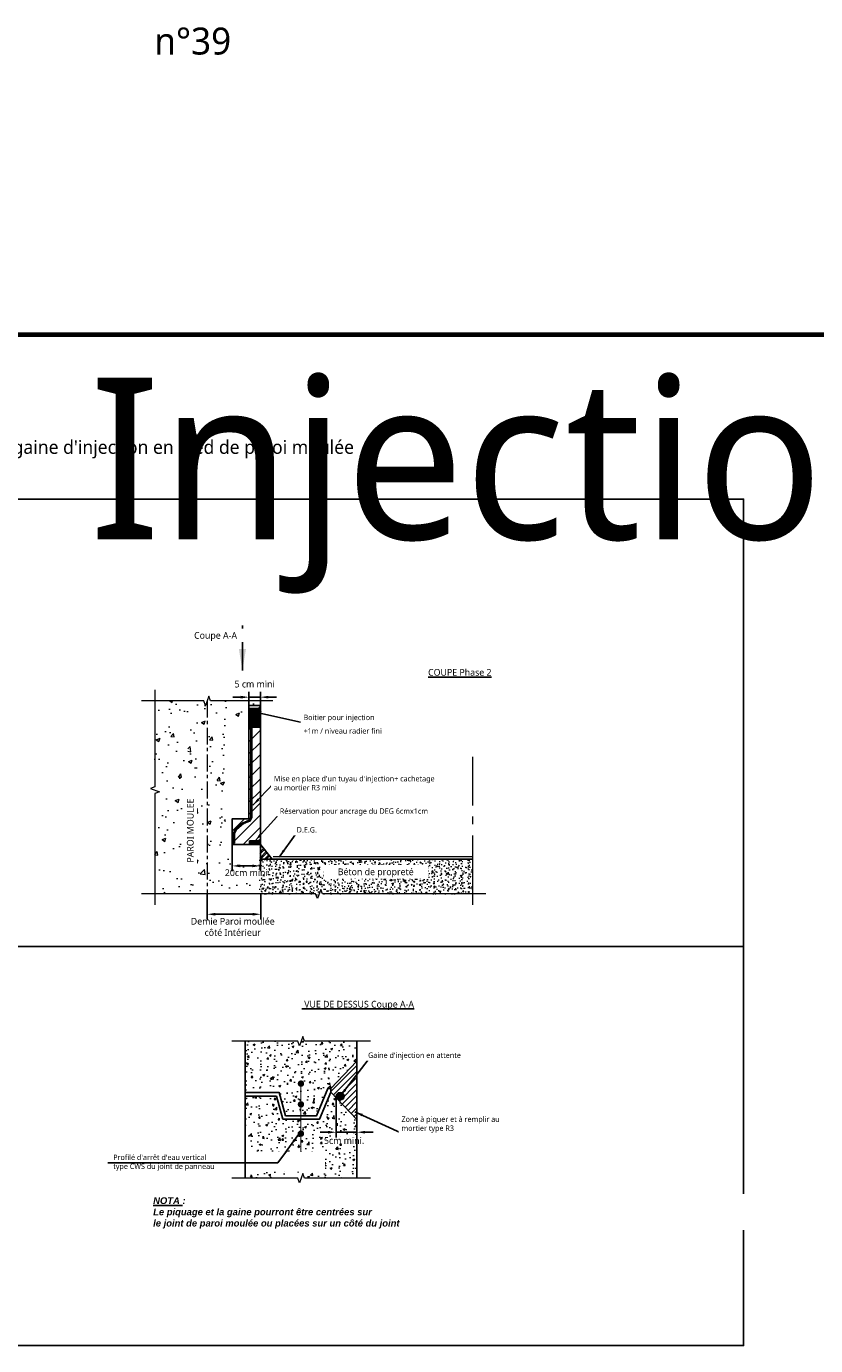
# Model space of a CAD drawing. Header units: millimetres. Extents: x -3314 to 21255525, y -15000 to 1735000.
# Tile 81 of 108: x 29397 to 29689, y 10141 to 10631. Entities that reach past the tile are written whole.
import ezdxf
from ezdxf.enums import TextEntityAlignment as Align

# ---------------------------------------------------------------- set-up
doc = ezdxf.new("R2010")
doc.units = ezdxf.units.MM
for name, pattern in [('AXES', [2, 1.25, -0.25, 0.25, -0.25]), ('CACHE', [0.375, 0.25, -0.125]), ('CONTINU', [0])]:
    doc.linetypes.add(name, pattern=pattern)
for name, color, linetype, lineweight in [('Dessin_AXE', 8, 'Continuous', 5), ('Dessin_HACHURES', 253, 'Continuous', 9), ("Matériel_Gaine d'injection", 203, 'CACHE', 0), ("Matériel_Profilé d'arrêt d'eau paroi moulée", 3, 'CACHE', 0)]:
    doc.layers.add(name, color=color, linetype=linetype, lineweight=lineweight)
for name, color, linetype in [('Dessin_COTATIONS', 7, 'Continuous'), ('Dessin_TEXTES', 7, 'CONTINU'), ('L1', 7, 'Continuous'), ('SYSTEME_DEG_Complexe complet', 4, 'Continuous')]:
    doc.layers.add(name, color=color, linetype=linetype)
doc.layers.add('GEN-_-FMULT', color=210, linetype='Continuous', plot=False)
doc.styles.add('Arial', font='segoeui.ttf')
doc.styles.add('SEMALY', font='segoeui.ttf', dxfattribs={"height": 2.5})
doc.styles.add('txt-moyen', font='segoeui.ttf')
doc.dimstyles.new('1000F2', dxfattribs={"dimscale": 10, "dimtxt": 0.25, "dimasz": 0.3, "dimexe": 0.2, "dimexo": 0, "dimgap": 0.1, "dimtad": 1, "dimzin": 0, "dimdsep": 46, "dimtxsty": 'txt-moyen', "dimcen": 0.1, "dimclrd": 256, "dimclre": 256, "dimclrt": 256, "dimazin": 0, "dimtfac": 1, "dimtmove": 2, "dimatfit": 3, "dimfxl": 1, "dimtolj": 1, "dimtzin": 0, "dimlwd": -1, "dimlwe": -1, "dimarcsym": 0})
pattern_1 = [(50, (30850.1884, 7441.8784), (7.172602, -0.627521), [0.75, -8.25]), (355, (30850.188, 7441.8784), (-1.387513, 7.521921), [0.6, -6.6]), (100.45144, (30850.786, 7441.826), (5.785088, 6.8944), [0.637402, -7.011421]), (46.1842, (30850.188, 7443.878), (10.672413, -1.655193), [1.125, -12.375]), (96.63564, (30851.078, 7443.74), (9.34662, 9.741186), [0.956103, -10.517138]), (351.18416, (30850.188, 7443.878), (9.34662, 9.741186), [0.9, -9.9]), (21, (30851.1884, 7443.3784), (5.96907, -4.026189), [0.75, -8.25]), (326, (30851.188, 7443.3784), (2.433153, 7.2515), [0.6, -6.6]), (71.45144, (30851.686, 7443.043), (8.402224, 3.225312), [0.637402, -7.011421]), (37.5, (30850.1884, 7441.8784), (0.1215986, 3.3289385), [0, -6.52, 0, -6.7, 0, -6.625]), (7.5, (30850.1884, 7441.8784), (2.6306954, 3.944117), [0, -3.82, 0, -6.37, 0, -2.525]), (327.5, (30847.9584, 7441.8784), (5.3382244, -0.2255487), [0, -2.5, 0, -7.8, 0, -10.35]), (317.5, (30846.9584, 7441.8784), (5.831862, 1.00105), [0, -3.25, 0, -5.18, 0, -7.35])]
pattern_2 = [(50, (30778.329, 11821.379), (14.345204, -1.25504), [1.5, -16.5]), (355, (30778.329, 11821.379), (-2.77503, 15.04384), [1.2, -13.2]), (100.45144, (30779.524, 11821.274), (11.57018, 13.7888), [1.2748, -14.02284]), (46.1842, (30778.329, 11825.379), (21.34483, -3.31039), [2.25, -24.75]), (96.6356, (30780.108, 11825.103), (18.69324, 19.48237), [1.9122, -21.03428]), (351.1842, (30778.329, 11825.379), (18.69324, 19.48237), [1.8, -19.8]), (21, (30780.329, 11824.379), (11.93814, -8.05238), [1.5, -16.5]), (326, (30780.329, 11824.379), (4.86631, 14.503), [1.2, -13.2]), (71.45144, (30781.324, 11823.708), (16.80445, 6.45062), [1.2748, -14.02284]), (37.5, (30778.329, 11821.3787), (0.243197, 6.657877), [0, -13.04, 0, -13.4, 0, -13.25]), (7.5, (30778.329, 11821.379), (5.26139, 7.888234), [0, -7.64, 0, -12.74, 0, -5.05]), (327.5, (30773.869, 11821.3787), (10.676449, -0.451097), [0, -5, 0, -15.6, 0, -20.7]), (317.5, (30771.869, 11821.379), (11.663723, 2.0021), [0, -6.5, 0, -10.36, 0, -14.7])]

# ---------------------------------------------------------------- blocks, each defined once
blk = doc.blocks.new('*D9')
at = {"layer": 'Defpoints', "color": 0, "transparency": 16777216}
for p in [(29511.57, 10233.8), (29519.25, 10224.69), (29511.57, 10220.44)]:
    blk.add_point(p, dxfattribs=at)
at = {"layer": 'Dessin_COTATIONS', "transparency": 16777216}
for p, q in [((29511.57, 10233.8), (29511.57, 10218.44)), ((29519.25, 10224.69), (29519.25, 10218.44)), ((29508.57, 10220.44), (29505.57, 10220.44)), ((29519.25, 10220.44), (29511.57, 10220.44)), ((29522.25, 10220.44), (29525.25, 10220.44))]:
    blk.add_line(p, q, dxfattribs=at)
for points in [[(29508.57, 10219.94), (29508.57, 10220.94), (29511.57, 10220.44)], [(29522.25, 10220.94), (29522.25, 10219.94), (29519.25, 10220.44)]]:
    blk.add_solid(points, dxfattribs=at)
at = {"layer": 'Dessin_COTATIONS', "transparency": 16777216, "insert": (29514.48, 10217.34), "char_height": 2.5, "attachment_point": 5, "style": 'txt-moyen'}
blk.add_mtext('\\A1;5cm mini.', dxfattribs=at)
blk = doc.blocks.new('*D50')
at = {"layer": 'Defpoints', "color": 0, "transparency": 16777216}
for p in [(29463.68, 10308.81), (29483.58, 10308.81), (29463.68, 10301.29)]:
    blk.add_point(p, dxfattribs=at)
at = {"layer": 'Dessin_COTATIONS', "transparency": 16777216}
for p, q in [((29463.68, 10308.81), (29463.68, 10299.29)), ((29483.58, 10308.81), (29483.58, 10299.29)), ((29480.58, 10301.29), (29466.68, 10301.29))]:
    blk.add_line(p, q, dxfattribs=at)
for points in [[(29466.68, 10301.79), (29466.68, 10300.79), (29463.68, 10301.29)], [(29480.58, 10300.79), (29480.58, 10301.79), (29483.58, 10301.29)]]:
    blk.add_solid(points, dxfattribs=at)
at = {"layer": 'Dessin_COTATIONS', "transparency": 16777216, "insert": (29473.17, 10296.59), "char_height": 2.5, "attachment_point": 5, "style": 'txt-moyen'}
blk.add_mtext('\\A1;Demie Paroi moulée\\Pcôté Intérieur', dxfattribs=at)
blk = doc.blocks.new('*D51')
at = {"layer": 'Defpoints', "color": 0, "lineweight": 70, "transparency": 16777216}
for p in [(29479.17, 10378.71), (29483.43, 10381.81), (29483.43, 10378.71)]:
    blk.add_point(p, dxfattribs=at)
at = {"layer": 'Dessin_COTATIONS', "transparency": 16777216}
for p, q in [((29479.17, 10378.71), (29479.17, 10383.81)), ((29483.43, 10378.71), (29483.43, 10383.81)), ((29476.17, 10381.81), (29473.17, 10381.81)), ((29479.17, 10381.81), (29483.43, 10381.81)), ((29486.43, 10381.81), (29489.43, 10381.81))]:
    blk.add_line(p, q, dxfattribs=at)
at = {"layer": 'Dessin_COTATIONS', "lineweight": 70, "transparency": 16777216}
for points in [[(29476.17, 10382.31), (29476.17, 10381.31), (29479.17, 10381.81)], [(29486.43, 10382.31), (29486.43, 10381.31), (29483.43, 10381.81)]]:
    blk.add_solid(points, dxfattribs=at)
at = {"layer": 'Dessin_COTATIONS', "transparency": 16777216, "insert": (29481.3, 10386.64), "char_height": 2.5, "attachment_point": 5, "style": 'txt-moyen'}
blk.add_mtext('\\A1;5 cm mini', dxfattribs=at)
blk = doc.blocks.new('*D52')
at = {"layer": 'Defpoints', "color": 0, "lineweight": 70, "transparency": 16777216}
for p in [(29472.99, 10327.22), (29483.43, 10327.22), (29472.99, 10319.22)]:
    blk.add_point(p, dxfattribs=at)
at = {"layer": 'Dessin_COTATIONS', "transparency": 16777216}
for p, q in [((29472.99, 10327.22), (29472.99, 10317.22)), ((29483.43, 10327.22), (29483.43, 10317.22)), ((29480.43, 10319.22), (29475.99, 10319.22))]:
    blk.add_line(p, q, dxfattribs=at)
at = {"layer": 'Dessin_COTATIONS', "lineweight": 70, "transparency": 16777216}
for points in [[(29475.99, 10319.72), (29475.99, 10318.72), (29472.99, 10319.22)], [(29480.43, 10319.72), (29480.43, 10318.72), (29483.43, 10319.22)]]:
    blk.add_solid(points, dxfattribs=at)
at = {"layer": 'Dessin_COTATIONS', "transparency": 16777216, "insert": (29478.21, 10316.69), "char_height": 2.5, "attachment_point": 5, "style": 'txt-moyen'}
blk.add_mtext('\\A1;20cm mini', dxfattribs=at)

msp = doc.modelspace()

# ---------------------------------------------------------------- hatches: boundary and pattern name
at = {"layer": 'Dessin_HACHURES'}
h = msp.add_hatch(dxfattribs=at)
h.set_pattern_fill('AR-CONC', color=256, scale=2, style=0)
h.set_pattern_definition([(50, (30029.059, 9754.143), (14.3452, -1.25504), [1.5, -16.5]), (355, (30029.059, 9754.143), (-2.77503, 15.04384), [1.2, -13.2]), (100.4514, (30030.254, 9754.038), (11.57018, 13.7888), [1.2748, -14.02284]), (46.1842, (30029.059, 9758.143), (21.34483, -3.3104), [2.25, -24.75]), (96.6356, (30030.837, 9757.867), (18.69324, 19.48237), [1.9122, -21.0343]), (351.1842, (30029.059, 9758.143), (18.69324, 19.4824), [1.8, -19.8]), (21, (30031.059, 9757.143), (11.93814, -8.05238), [1.5, -16.5]), (326, (30031.059, 9757.143), (4.8663, 14.503), [1.2, -13.2]), (71.4514, (30032.053, 9756.472), (16.80445, 6.45062), [1.2748, -14.02284]), (37.5, (30029.0585, 9754.1427), (0.243197, 6.657877), [0, -13.04, 0, -13.4, 0, -13.25]), (7.5, (30029.0585, 9754.143), (5.26139, 7.888234), [0, -7.64, 0, -12.74, 0, -5.05]), (327.5, (30024.5985, 9754.1427), (10.67645, -0.451097), [0, -5, 0, -15.6, 0, -20.7]), (317.5, (30022.5985, 9754.143), (11.66372, 2.0021), [0, -6.5, 0, -10.36, 0, -14.7])])
h.paths.add_polyline_path([(29452.7436, 10360.3903), (29452.7436, 10367.8681), (29456.5362, 10367.8681), (29456.5362, 10360.3903)], flags=16)
h.paths.add_polyline_path([(29454.8298, 10315.9105), (29454.8298, 10348.7672), (29459.4342, 10348.7672), (29459.4342, 10315.9105)], flags=16)
h.paths.add_polyline_path([(29444.3337, 10308.8136), (29470.5302, 10308.8136), (29470.5302, 10373.7224), (29460.6311, 10373.7224), (29460.6311, 10375.5638), (29470.5302, 10375.5638), (29470.5302, 10380.4894), (29465.759, 10380.1824), (29469.0973, 10380.0196), (29470.3186, 10379.1246), (29456.182, 10380.3451), (29444.3337, 10380.4894), (29444.3337, 10348.5535), (29442.6166, 10347.9285), (29446.0509, 10346.6785), (29444.3337, 10346.0535)])
h = msp.add_hatch(dxfattribs=at)
h.set_pattern_fill('AR-CONC', color=256, scale=2, style=0)
h.set_pattern_definition(pattern_2)
edge = h.paths.add_edge_path()
edge.add_spline(control_points=[(29482.8919, 10376.8247), (29481.9626, 10376.5806), (29480.2323, 10376.0517), (29478.6961, 10375.0279), (29478.0438, 10374.4751)], knot_values=[53.71098044, 53.71098044, 53.71098044, 53.71098044, 56.58873883, 59.11166291, 59.11166291, 59.11166291, 59.11166291], degree=3, periodic=0)
edge.add_arc((29981.7403, 10361.407), 499.0949, 178.15586, 178.23004, ccw=False)
edge.add_arc((29624.3891, 10372.9128), 141.5586, 176.931909, 178.15586, ccw=False)
edge.add_line((29483.0335, 10380.4894), (29470.5302, 10380.4894))
edge.add_line((29470.5302, 10380.4894), (29470.5302, 10374.3292))
edge.add_spline(control_points=[(29470.5302, 10374.3292), (29472.6967, 10374.638), (29474.9577, 10374.9849), (29477.2207, 10374.6143), (29478.0438, 10374.4751)], knot_values=[1.89264005, 1.89264005, 1.89264005, 1.89264005, 6.2560889, 8.74637302, 8.74637302, 8.74637302, 8.74637302], degree=3, periodic=0)
edge = h.paths.add_edge_path()
edge.add_spline(control_points=[(29482.8822, 10376.3049), (29482.8519, 10376.2967), (29482.8215, 10376.2886), (29482.2594, 10376.1365), (29481.7378, 10375.9787), (29480.7328, 10375.5984), (29480.2517, 10375.3742), (29479.4119, 10374.8833), (29479.048, 10374.6354), (29478.7007, 10374.3648)], knot_values=[54.15399261, 54.15399261, 54.15399261, 54.15399261, 54.24967581, 54.24967581, 55.928086, 55.928086, 57.6064962, 57.6064962, 58.9684514, 58.9684514, 58.9684514, 58.9684514], degree=3, periodic=0)
edge.add_spline(control_points=[(29478.7007, 10374.3648), (29479.3992, 10374.2501), (29480.613, 10374.0754), (29481.8297, 10374.1088), (29482.808, 10374.1468)], knot_values=[9.40868748, 9.40868748, 9.40868748, 9.40868748, 11.5210317, 13.07590277, 13.07590277, 13.07590277, 13.07590277], degree=3, periodic=0)
edge.add_arc((29981.7403, 10361.407), 499.0949, 178.289937, 178.537321, ccw=False)
at = {"layer": 'Dessin_HACHURES', "linetype": 'CONTINU'}
h = msp.add_hatch(dxfattribs=at)
h.set_pattern_fill('ANSI32', color=256, scale=4)
h.set_pattern_definition([(45, (30050.509, 7826.269), (-1.0606602, 1.0606602), []), (45, (30051.216, 7826.269), (-1.0606602, 1.0606602), [])])
edge = h.paths.add_edge_path()
edge.add_arc((20879.6903, 10676.5148), 8610.8106, 357.63870664, 357.67518262, ccw=False)
edge.add_line((29483.1894, 10321.7436), (29487.8136, 10321.7436))
edge.add_line((29487.8136, 10321.7436), (29483.4135, 10327.2208))
h = msp.add_hatch(dxfattribs=at)
h.set_pattern_fill('AR-CONC', color=256, scale=2)
h.set_pattern_definition(pattern_2)
h.paths.add_polyline_path([(29483.1894, 10321.7436), (29470.5302, 10321.5281), (29470.5302, 10308.8136), (29482.5837, 10308.8136, 0.00536633), (29482.9022, 10314.8464, 0.00020042)])
at = {"layer": 'Dessin_HACHURES', "linetype": 'Continuous'}
h = msp.add_hatch(dxfattribs=at)
h.set_pattern_fill('AR-CONC', color=256, scale=0.5)
h.set_pattern_definition([(50, (31077.3548, 7566.415), (3.586301, -0.3137607), [0.375, -4.125]), (355, (31077.3548, 7566.415), (-0.6937567, 3.7609607), [0.3, -3.3]), (100.45144, (31077.6537, 7566.3888), (2.8925442, 3.4472), [0.318701, -3.5057106]), (46.1842, (31077.355, 7567.415), (5.3362067, -0.8275964), [0.5625, -6.1875]), (96.63564, (31077.7995, 7567.346), (4.67331, 4.870593), [0.478052, -5.258569]), (351.18416, (31077.355, 7567.415), (4.67331, 4.870593), [0.45, -4.95]), (21, (31077.8548, 7567.165), (2.9845353, -2.0130945), [0.375, -4.125]), (326, (31077.8548, 7567.165), (1.2165767, 3.6257502), [0.3, -3.3]), (71.45144, (31078.1035, 7566.997), (4.201112, 1.6126558), [0.318701, -3.5057106]), (37.5, (31077.3548, 7566.4149), (0.0607993, 1.66446927), [0, -3.26, 0, -3.35, 0, -3.3125]), (7.5, (31077.3548, 7566.415), (1.3153477, 1.9720586), [0, -1.91, 0, -3.185, 0, -1.2625]), (327.5, (31076.2398, 7566.4149), (2.6691122, -0.11277436), [0, -1.25, 0, -3.9, 0, -5.175]), (317.5, (31075.7398, 7566.415), (2.9159308, 0.5005249), [0, -1.625, 0, -2.59, 0, -3.675])])
h.paths.add_polyline_path([(29562.0743, 10321.7436), (29483.1894, 10321.7436, -0.00020042), (29482.9022, 10314.8464, -0.00536633), (29482.5837, 10308.8136), (29503.9299, 10308.8136), (29504.5549, 10307.0964), (29505.8049, 10310.5308), (29506.4299, 10308.8136), (29562.0743, 10308.8136)])
h.paths.add_polyline_path([(29508.6271, 10313.8813), (29543.6796, 10313.8813), (29543.6796, 10320.0634), (29508.6271, 10320.0634)], flags=24)
h = msp.add_hatch(dxfattribs=at)
h.set_pattern_fill('AR-CONC', color=256)
h.set_pattern_definition(pattern_1)
h.paths.add_polyline_path([(29508.4311, 10236.6708), (29509.567, 10236.6708), (29519.2509, 10246.8358), (29519.2509, 10254.1957), (29498.5189, 10254.1957), (29497.8939, 10252.4785), (29497.2689, 10254.1957), (29477.7868, 10254.1957), (29477.7868, 10235.2355), (29490.3891, 10235.2355), (29492.7863, 10226.5386), (29498.4765, 10226.5386), (29498.4765, 10237.8782, -2.41421356), (29499.0705, 10238.4722, -0.41421356), (29498.4765, 10237.8782), (29498.4765, 10230.1803, -2.41421356), (29499.0705, 10230.7743, -0.41421356), (29498.4765, 10230.1803), (29498.4765, 10226.5386), (29504.2514, 10226.5386)])
h = msp.add_hatch(dxfattribs=at)
h.set_pattern_fill('AR-CONC', color=256)
h.set_pattern_definition(pattern_1)
edge = h.paths.add_edge_path()
edge.add_line((29509.567, 10235.2876), (29505.3979, 10225.3408))
edge.add_line((29505.3979, 10225.3408), (29498.4765, 10225.3408))
edge.add_line((29498.4765, 10225.3408), (29498.4765, 10220.5297))
edge.add_arc((29498.4765, 10219.9357), 0.594, 0, 90, ccw=False)
edge.add_arc((29498.4765, 10219.9357), 0.594, 180, 360, ccw=False)
edge.add_arc((29498.4765, 10219.9357), 0.594, 90, 180, ccw=False)
edge.add_line((29498.4765, 10220.5297), (29498.4765, 10225.3408))
edge.add_line((29498.4765, 10225.3408), (29491.7961, 10225.3408))
edge.add_line((29491.7961, 10225.3408), (29489.3989, 10233.7773))
edge.add_line((29489.3989, 10233.7773), (29477.7868, 10233.7773))
edge.add_line((29477.7868, 10233.7773), (29477.7868, 10203.4062))
edge.add_line((29477.7868, 10203.4062), (29497.2689, 10203.4062))
edge.add_line((29497.2689, 10203.4062), (29497.8939, 10201.689))
edge.add_line((29497.8939, 10201.689), (29499.1439, 10205.1234))
edge.add_line((29499.1439, 10205.1234), (29499.7689, 10203.4062))
edge.add_line((29499.7689, 10203.4062), (29519.2509, 10203.4062))
edge.add_line((29519.2509, 10203.4062), (29519.2509, 10225.1225))
edge.add_line((29519.2509, 10225.1225), (29509.567, 10235.2876))
edge = h.paths.add_edge_path(flags=16)
edge.add_arc((29498.4765, 10211.8278), 0.594, 0, 360)
h.paths.add_polyline_path([(29477.7017, 10207.6694), (29477.7868, 10203.4062), (29477.7868, 10213.1668), (29477.6217, 10210.5668)])
at = {"layer": 'L1'}
h = msp.add_hatch(dxfattribs=at)
h.set_pattern_fill('ANSI31', color=0, style=0)
h.set_pattern_definition([(45, (44722.55, 2435.111), (-2.24506403, 2.24506403), [])])
h.paths.add_polyline_path([(29479.4489, 10328.4854), (29483.4255, 10328.4854), (29483.4255, 10378.7109), (29479.1681, 10378.7109), (29479.1681, 10336.7109), (29472.989, 10336.7109), (29472.989, 10327.2208), (29479.4489, 10327.2208)])
at = {"layer": 'L1', "linetype": 'Continuous'}
msp.add_hatch(color=256, dxfattribs=at).paths.add_polyline_path([(29483.4255, 10328.4854), (29479.4489, 10328.4854), (29479.4489, 10327.2208), (29483.4255, 10327.2208)])
at = {"layer": 'L1'}
h = msp.add_hatch(dxfattribs=at)
h.set_pattern_fill('ANSI31', color=0, scale=0.5, style=0)
h.set_pattern_definition([(45, (44162.6335, 2386.3545), (-1.12253202, 1.12253202), [])])
h.paths.add_polyline_path([(29509.567, 10235.2876), (29519.2509, 10225.1225), (29519.2509, 10246.8358), (29509.567, 10236.6708)])
at = {"layer": "Matériel_Gaine d'injection", "linetype": 'ByBlock'}
h = msp.add_hatch(dxfattribs=at)
h.set_pattern_fill('ANSI32', color=256)
h.set_pattern_definition([(45, (31077.87643, 6586.0009), (-0.265165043, 0.265165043), []), (45, (31078.0532, 6586.0009), (-0.265165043, 0.265165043), [])])
h.paths.add_polyline_path([(29479.1681, 10377.596), (29479.1681, 10370.7082), (29483.2513, 10370.7082, -0.00345131), (29483.4255, 10377.596)])
h = msp.add_hatch(dxfattribs=at)
h.set_pattern_fill('ANSI32', color=256, scale=0.05)
h.set_pattern_definition([(45, (44546.54994, 2435.11095), (-0.336759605, 0.336759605), []), (45, (44546.77444, 2435.11095), (-0.336759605, 0.336759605), [])])
h.paths.add_polyline_path([(29480.211, 10337.1049), (29480.211, 10370.7082), (29479.711, 10370.7082), (29479.711, 10337.2082), (29479.275, 10336.1983), (29476.9611, 10335.2517), (29474.1129, 10332.89), (29473.331, 10331.2687), (29473.331, 10327.6687), (29473.831, 10327.6687), (29473.831, 10331.1544), (29474.5159, 10332.5747), (29477.2213, 10334.8179), (29479.6532, 10335.8128)])
at = {"layer": "Matériel_Gaine d'injection", "linetype": 'Continuous'}
h = msp.add_hatch(color=256, dxfattribs=at)
h.dxf.hatch_style = 1
edge = h.paths.add_edge_path(flags=17)
edge.add_arc((29513.0337, 10233.8033), 1.2017, 0, 360)
edge = h.paths.add_edge_path()
edge.add_arc((29513.0337, 10233.8033), 1.4676, 0, 360)
at = {"layer": "Matériel_Gaine d'injection", "linetype": 'ByBlock'}
h = msp.add_hatch(dxfattribs=at)
h.set_pattern_fill('ANSI31', color=256)
h.set_pattern_definition([(45, (30854.81835, 6467.41645), (-0.0883883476, 0.0883883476), [])])
h.paths.add_polyline_path([(29514.2354, 10233.8033, 1), (29511.8321, 10233.8033, 1)])

# ---------------------------------------------------------------- linework, layer by layer
at = {"layer": 'Defpoints', "lineweight": 70}
msp.add_line((28951.8084, 10516.3743), (30473.5058, 10516.3743), dxfattribs=at)
at = {"layer": 'Defpoints', "linetype": 'Continuous'}
msp.add_line((29114.6618, 10289.2943), (29662.6618, 10289.2943), dxfattribs=at)
at = {"layer": 'Dessin_AXE', "flags": 128}
for points in [[(29444.3337, 10384.4894), (29444.3337, 10348.5535), (29442.6166, 10347.9285), (29446.0509, 10346.6785), (29444.3337, 10346.0535), (29444.3337, 10304.8136)], [(29488.0335, 10380.4894), (29464.9336, 10380.4894), (29464.3086, 10382.2066), (29463.0586, 10378.7722), (29462.4336, 10380.4894), (29439.3337, 10380.4894)], [(29567.0743, 10308.8136), (29506.4299, 10308.8136), (29505.8049, 10310.5308), (29504.5549, 10307.0964), (29503.9299, 10308.8136), (29439.3337, 10308.8136)]]:
    msp.add_lwpolyline(points, dxfattribs=at)
at = {"layer": 'L1', "color": 0, "linetype": 'AXES', "lineweight": 0, "ltscale": 5}
msp.add_line((29463.6836, 10380.4894), (29463.6836, 10308.8136), dxfattribs=at)
at = {"layer": 'L1', "linetype": 'CONTINU'}
msp.add_line((29483.4255, 10327.2208), (29487.8136, 10321.7436), dxfattribs=at)
at = {"layer": 'L1', "linetype": 'Continuous'}
msp.add_line((29483.1894, 10321.7436), (29562.0743, 10321.7436), dxfattribs=at)
msp.add_lwpolyline([(29483.4255, 10328.4854), (29479.4489, 10328.4854), (29479.4489, 10327.2208), (29472.989, 10327.2208), (29472.989, 10336.7109), (29479.1681, 10336.7109), (29479.1681, 10378.7109), (29483.4255, 10378.7109), (29483.4255, 10328.4854), (29479.4489, 10328.4854), (29479.4489, 10327.2208)], dxfattribs=at)
at = {"layer": 'L1', "color": 0}
msp.add_lwpolyline([(29483.4255, 10328.4854), (29479.4489, 10328.4854), (29479.4489, 10327.2208), (29483.4255, 10327.2208)], close=True, dxfattribs=at)
for points in [[(29519.2509, 10254.1957), (29519.2509, 10236.6708)], [(29519.2509, 10225.1225), (29509.567, 10235.2876), (29509.567, 10236.6708), (29519.2509, 10246.8358), (29519.2509, 10225.1225)], [(29509.567, 10236.6708), (29508.4311, 10236.6708), (29504.2514, 10226.5386), (29492.7863, 10226.5386), (29490.3891, 10235.2355), (29477.7868, 10235.2355)], [(29509.567, 10235.2876), (29505.3979, 10225.3408), (29491.7961, 10225.3408), (29489.3989, 10233.7773), (29477.7868, 10233.7773)], [(29519.2509, 10203.4062), (29519.2509, 10235.2876)]]:
    msp.add_lwpolyline(points, dxfattribs=at)
at = {"layer": "Matériel_Gaine d'injection", "linetype": 'Continuous'}
msp.add_line((29471.2852, 10321.7456), (29471.7848, 10321.7264), dxfattribs=at)
at = {"layer": "Matériel_Gaine d'injection", "linetype": 'ByBlock'}
for points in [[(29483.4255, 10377.596), (29479.1681, 10377.596), (29479.1681, 10370.7082), (29483.2513, 10370.7082)], [(29479.711, 10370.7082), (29479.711, 10337.2082), (29479.275, 10336.1983), (29476.9611, 10335.2517), (29474.1129, 10332.89), (29473.331, 10331.2687), (29473.331, 10327.6687)], [(29480.211, 10370.7082), (29480.211, 10337.1049), (29479.6532, 10335.8128), (29477.2213, 10334.8179), (29474.5159, 10332.5747), (29473.831, 10331.1544), (29473.831, 10327.6687)], [(29473.831, 10327.6687), (29473.331, 10327.6687)]]:
    msp.add_lwpolyline(points, dxfattribs=at)
at = {"layer": "Matériel_Gaine d'injection", "linetype": 'Continuous'}
msp.add_lwpolyline([(29483.4958, 10376.9789), (29483.6173, 10376.4938)], dxfattribs=at)
for radius in [1.4676, 1.2017]:
    msp.add_circle((29513.0337, 10233.8033), radius, dxfattribs=at)
at = {"layer": "Matériel_Profilé d'arrêt d'eau paroi moulée", "linetype": 'CONTINU', "const_width": 1.188}
for points in [[(29497.8825, 10238.4722, 1), (29499.0705, 10238.4722, 1)], [(29497.8825, 10230.7743, 1), (29499.0705, 10230.7743, 1)], [(29497.8825, 10219.9357, 1), (29499.0705, 10219.9357, 1)], [(29497.8825, 10211.8278, 1), (29499.0705, 10211.8278, 1)]]:
    msp.add_lwpolyline(points, format="xyb", close=True, dxfattribs=at)
at = {"layer": "Matériel_Profilé d'arrêt d'eau paroi moulée", "linetype": 'CONTINU', "const_width": 0.4}
msp.add_lwpolyline([(29498.4765, 10238.4722), (29498.4765, 10212.6967)], dxfattribs=at)
at = {"layer": 'SYSTEME_DEG_Complexe complet', "linetype": 'Continuous', "ltscale": 10, "const_width": 0.5, "flags": 128}
msp.add_lwpolyline([(29488.1329, 10322.6199), (29488.1329, 10322.6199), (29488.1329, 10322.6199), (29562.0743, 10322.6199)], dxfattribs=at)

# ---------------------------------------------------------------- texts
at = {"layer": 'Dessin_TEXTES', "style": 'Arial'}
msp.add_text('n°39', height=10, dxfattribs=at).set_placement((29444.08, 10620.17))
at = {"layer": 'Dessin_TEXTES', "color": 0, "style": 'SEMALY'}
msp.add_text('%%U VUE DE DESSUS Coupe A-A', height=2.5, dxfattribs=at).set_placement((29519.6198, 10266.6769), align=Align.CENTER)
at = {"layer": 'Dessin_TEXTES', "insert": (29420, 10500.3667), "char_height": 60, "width": 1766.019945, "attachment_point": 1, "style": 'Arial'}
msp.add_mtext('Injection en pied', dxfattribs=at)
at = {"layer": 'Dessin_TEXTES', "linetype": 'Continuous', "insert": (29545.6399, 10392.2577), "char_height": 2.5, "attachment_point": 1, "style": 'SEMALY'}
msp.add_mtext_dynamic_manual_height_columns('\\LCOUPE Phase 2', width=31.002135, gutter_width=12.5, heights=[0], dxfattribs=at)
at = {"layer": 'Dessin_TEXTES', "color": 0, "insert": (29318.8868, 10167.6635), "char_height": 2.5, "width": 239.177851, "attachment_point": 5, "style": 'txt-moyen', "bg_fill": 2}
msp.add_mtext('{\\fArial|b1|i1|c0|p34;\\LNOTA \\l: Les imperfections liées au raccordement de la paroi moulée\\Pseront systématiquement resurfacés avec un produit adapté aux conditions du site}', dxfattribs=at)
at = {"layer": 'GEN-_-FMULT', "style": 'Arial'}
msp.add_text("Traitement du joint de paroi moulée avec gaine d'injection en pied de paroi moulée ", height=5, dxfattribs=at).set_placement((29391.752, 10472.0586), align=Align.CENTER)

# ---------------------------------------------------------------- dimensions: what is measured, and where the dimension line sits
at = {"layer": 'Dessin_COTATIONS'}
dim = msp.add_linear_dim(base=(29483.4255, 10381.8109), p1=(29479.1681, 10378.7109), p2=(29483.4255, 10378.7109), text='5 cm mini', dimstyle='1000F2', override={"dimtxsty": 'txt-moyen', "dimtfill": 0, "dimtfillclr": 0}, dxfattribs=at)
dim.commit()
dim.dimension.update_dxf_attribs({"geometry": '*D51', "text_midpoint": (29481.2968, 10386.6377)})
dim = msp.add_linear_dim(base=(29472.989, 10319.2208), p1=(29483.4255, 10327.2208), p2=(29472.989, 10327.2208), text='20cm mini', dimstyle='1000F2', dxfattribs=at)
dim.commit()
dim.dimension.update_dxf_attribs({"geometry": '*D52', "text_midpoint": (29478.2073, 10316.6921), "dimtype": 160})
dim = msp.add_linear_dim(base=(29463.6836, 10301.2944), p1=(29483.5789, 10308.8136), p2=(29463.6836, 10308.8136), text='Demie Paroi moulée\\Pcôté Intérieur', dimstyle='1000F2', override={"dimtxsty": 'txt-moyen', "dimtfill": 0, "dimtfillclr": 0}, dxfattribs=at)
dim.commit()
dim.dimension.update_dxf_attribs({"geometry": '*D50', "text_midpoint": (29473.1722, 10296.5918), "dimtype": 160})

# ---------------------------------------------------------------- leaders
at = {"layer": 'Dessin_TEXTES'}
for points, override in [([(29476.7687, 10391.6402), (29476.7687, 10408.4299), (29476.7687, 10405.755)], {"dimasz": 0.8, "dimgap": 0, "dimtad": 0}), ([(29480.4568, 10376.4938), (29498.8454, 10372.3507), (29529.013, 10372.3507)], {"dimgap": 0.1, "dimtad": 0}), ([(29480.6861, 10341.7445), (29488.4129, 10349.8958), (29547.4903, 10349.8958)], {"dimgap": 0.1, "dimtad": 0}), ([(29490.3514, 10322.4564), (29496.9045, 10331.5771), (29505.1614, 10331.5709)], {"dimgap": 0.1, "dimtad": 0}), ([(29513.0337, 10233.8033), (29523.3643, 10247.3288), (29557.4063, 10247.3225)], {"dimgap": 0.1, "dimtad": 0}), ([(29518.4587, 10228.0383), (29535.5643, 10220.2737), (29571.4133, 10220.2737)], {"dimgap": 0.1, "dimtad": 0})]:
    msp.add_leader(points, dimstyle='1000F2', override=override, dxfattribs=at)

# ---------------------------------------------------------------- next in the draw order: texts
at = {"layer": 'Dessin_TEXTES', "style": 'txt-moyen', "bg_fill": 2}
for s, insert, char_height, width, attachment_point in [('Coupe A-A^I', (29458.8432, 10404.3042), 2.5, 37.703971, 4), ('\\pxsm1.5;Boitier pour injection\\P+1m / niveau radier fini', (29499.4178, 10368.2644), 2, 78.19693, 7), ("\\pxsm1.5;Gaine d'injection en attente", (29523.3643, 10247.3288), 2, 77.599913, 7), ('\\pxsm1;Zone à piquer et à remplir au \\Pmortier type R3', (29535.7643, 10223.2737), 2, 77.599913, 4)]:
    msp.add_mtext(s, dxfattribs=dict(at, insert=insert, char_height=char_height, width=width, attachment_point=attachment_point))
at = {"layer": 'Dessin_TEXTES', "char_height": 2, "width": 77.599913, "attachment_point": 4, "line_spacing_factor": 0.3, "style": 'txt-moyen', "bg_fill": 2}
for s, insert in [("\\pxsm1;Mise en place d'un tuyau d'injection+ cachetage\\Pau mortier R3 mini", (29488.4129, 10349.8958)), ("\\pxsm1;Profilé d'arrêt d'eau vertical\\Ptype CWS du joint de panneau", (29428.8401, 10209.1332))]:
    msp.add_mtext(s, dxfattribs=dict(at, insert=insert))
at = {"layer": 'Dessin_TEXTES', "insert": (29457.432, 10332.3388), "char_height": 2.5, "width": 31.956753, "attachment_point": 5, "rotation": 90, "style": 'txt-moyen', "bg_fill": 3, "box_fill_scale": 1.5, "bg_fill_color": 9, "bg_fill_true_color": 13158600, "bg_fill_transparency": 9024700}
msp.add_mtext('PAROI MOULEE', dxfattribs=at)
at = {"layer": 'Dessin_TEXTES', "insert": (29526.2198, 10316.6112), "char_height": 2.5, "width": 36.189952, "attachment_point": 5, "style": 'txt-moyen', "bg_fill": 3, "box_fill_scale": 1.5, "bg_fill_color": 9, "bg_fill_true_color": 13158600, "bg_fill_transparency": 9024700}
msp.add_mtext('Béton de propreté', dxfattribs=at)

# ---------------------------------------------------------------- next in the draw order: linework, layer by layer
at = {"layer": 'Dessin_AXE', "flags": 128}
for points in [[(29562.0743, 10359.6659), (29562.0743, 10333.4898), (29560.3571, 10332.8648), (29563.7915, 10331.6148), (29562.0743, 10330.9898), (29562.0743, 10304.8136)], [(29524.2509, 10254.1957), (29499.7689, 10254.1957), (29499.1439, 10255.9128), (29497.8939, 10252.4785), (29497.2689, 10254.1957), (29472.7868, 10254.1957)], [(29524.2509, 10203.4062), (29499.7689, 10203.4062), (29499.1439, 10205.1234), (29497.8939, 10201.689), (29497.2689, 10203.4062), (29472.7868, 10203.4062)]]:
    msp.add_lwpolyline(points, dxfattribs=at)
at = {"layer": 'L1', "color": 0}
msp.add_line((29477.7868, 10254.1957), (29477.7868, 10203.4062), dxfattribs=at)

# ---------------------------------------------------------------- next in the draw order: dimensions: what is measured, and where the dimension line sits
at = {"layer": 'Dessin_COTATIONS'}
dim = msp.add_linear_dim(base=(29511.5661, 10220.4433), p1=(29519.2509, 10224.6924), p2=(29511.5661, 10233.8033), text='5cm mini.', dimstyle='1000F2', dxfattribs=at)
dim.commit()
dim.dimension.update_dxf_attribs({"geometry": '*D9', "text_midpoint": (29514.4803, 10217.3407), "dimtype": 160})

# ---------------------------------------------------------------- next in the draw order: leaders
at = {"layer": 'Dessin_TEXTES'}
msp.add_leader([(29497.6038, 10219.5845), (29489.877, 10209.1332), (29426.9059, 10209.1332)], dimstyle='1000F2', override={"dimgap": 0.1, "dimtad": 0}, dxfattribs=at)

# ---------------------------------------------------------------- next in the draw order: texts
at = {"layer": 'Dessin_TEXTES', "insert": (29496.9045, 10331.5771), "char_height": 2, "width": 77.599913, "attachment_point": 7, "style": 'txt-moyen', "bg_fill": 2}
msp.add_mtext('\\pxsm1.5;D.E.G.', dxfattribs=at)

# ---------------------------------------------------------------- next in the draw order: leaders
at = {"layer": 'Dessin_TEXTES'}
msp.add_leader([(29481.4372, 10328.4854), (29490.6333, 10338.7141), (29549.7107, 10338.7141)], dimstyle='1000F2', override={"dimgap": 0.1, "dimtad": 0}, dxfattribs=at)

# ---------------------------------------------------------------- next in the draw order: texts
at = {"layer": 'Dessin_TEXTES', "insert": (29490.6333, 10339.2141), "char_height": 2, "width": 77.599913, "attachment_point": 4, "line_spacing_factor": 0.3, "style": 'txt-moyen', "bg_fill": 2}
msp.add_mtext('\\pxsm1;Réservation pour ancrage du DEG 6cmx1cm', dxfattribs=at)

# ---------------------------------------------------------------- next in the draw order: linework, layer by layer
at = {"layer": 'Defpoints', "linetype": 'Continuous'}
msp.add_lwpolyline([(29114.6618, 10455.2943), (29662.6618, 10455.2943), (29662.6618, 10141.2943), (29114.6618, 10141.2943)], close=True, dxfattribs=at)

# ---------------------------------------------------------------- next in the draw order: texts
at = {"layer": 'Dessin_TEXTES', "color": 0, "insert": (29443.6618, 10196.3092), "char_height": 2.5, "width": 239.177851, "attachment_point": 1, "style": 'txt-moyen', "bg_fill": 2}
msp.add_mtext('{\\L\\fArial|b1|i1|c0|p34;NOTA }\\fArial|b1|i1|c0|p34;: \\PLe piquage et la gaine pourront être centrées sur\\Ple joint de paroi moulée ou placées sur un côté du joint', dxfattribs=at)

doc.saveas('drawing.dxf')
